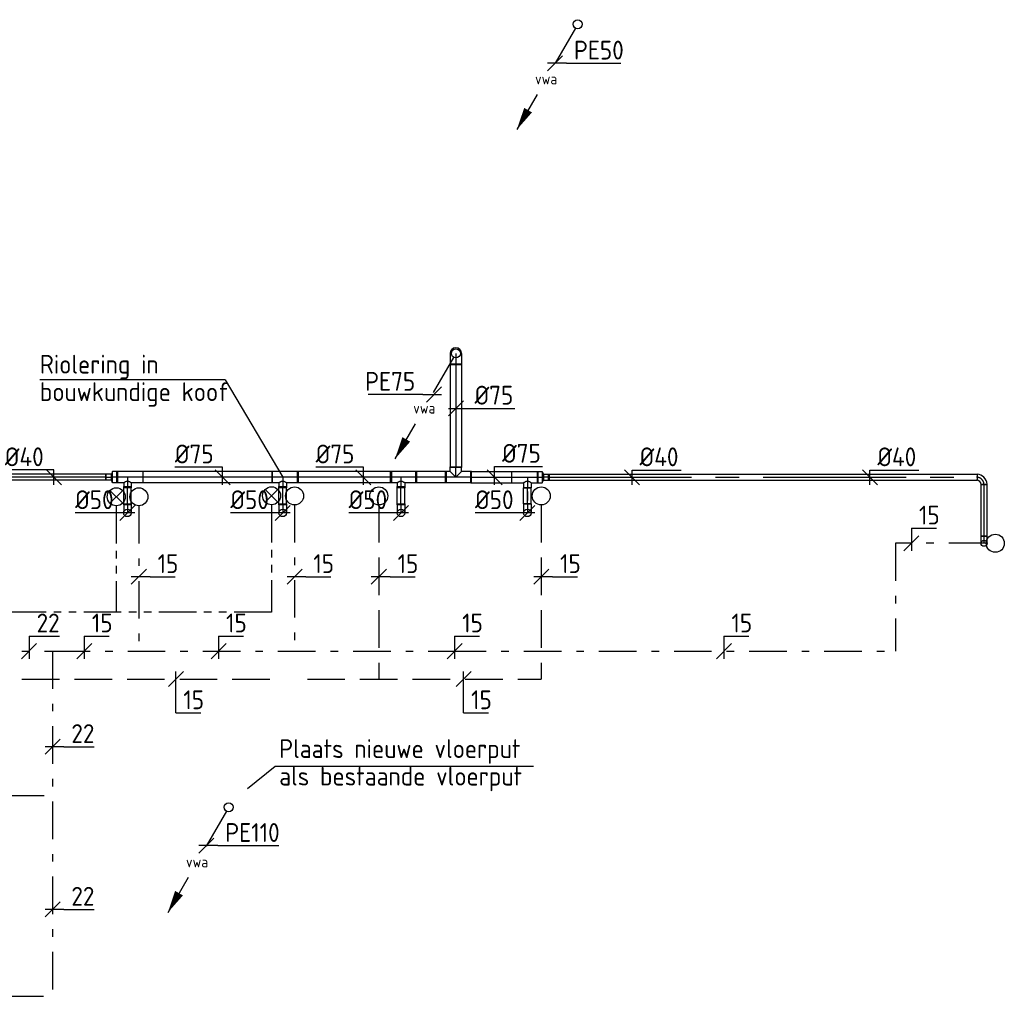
# Model space of a CAD drawing. Header units: millimetres. Extents: x -67014 to 38135, y 8979 to 53413.
# Tile 13 of 18: x -23546 to -16994, y 11872 to 18368. Entities that reach past the tile are written whole.
import ezdxf
from ezdxf.enums import TextEntityAlignment as Align

# ---------------------------------------------------------------- set-up
doc = ezdxf.new("R2010")
doc.units = ezdxf.units.MM
doc.header["$LTSCALE"] = 50
for name, pattern in [('2322109', [10, 5, -2, 1, -2]), ('2322110', [10, 5, -1, 1, -1, 1, -1]), ('2322170', [45, 5, -2, 5, -2, 5, -2, 5, -2, 5, -2, 5, -5]), ('CENTER2', [28.575, 19.05, -3.175, 3.175, -3.175])]:
    doc.linetypes.add(name, pattern=pattern)
for name, color, linetype in [('WL5232--', 192, 'Continuous'), ('WL524---', 190, 'Continuous'), ('WL524---_D', 192, 'Continuous'), ('WL524---_HARTLIJN', 7, 'Continuous'), ('WL531---', 132, 'Continuous'), ('WL532---', 12, 'Continuous'), ('WM5232--', 2, 'Continuous'), ('WM524---', 2, 'Continuous'), ('WM531---', 2, 'Continuous')]:
    doc.layers.add(name, color=color, linetype=linetype)
doc.styles.add('BURO-018', font='ISO96.shx', dxfattribs={"height": 90})
doc.styles.add('BURO-025', font='ISO96.shx', dxfattribs={"height": 125})

# ---------------------------------------------------------------- blocks, each defined once
blk = doc.blocks.new('LDV2')
at = {"color": 0, "linetype": 'Continuous'}
for p, q in [((-0.25, -0.43), (-2.5, -4.33)), ((-4.5, -7.79), (-6.75, -11.69))]:
    blk.add_line(p, q, dxfattribs=at)
blk.add_lwpolyline([(-6.75, -11.69, 0, 1, 0), (-5.5, -9.53, 1, 1, 0)], format="xyseb", dxfattribs=at)
blk.add_circle((0, 0), 0.5, dxfattribs=at)
at = {"color": 0, "linetype": 'Continuous', "style": 'BURO-018'}
blk.add_attdef('LD_TEXT1', text='', height=1.8, dxfattribs=at).set_placement((-3.5, -6.06), align=Align.MIDDLE)
blk = doc.blocks.new('*U124', base_point=(-32844.4, 14198.6))
at = {"color": 0, "linetype": 'Continuous'}
for p, q in [((-32794.4, 14248.6), (-32894.4, 14148.6)), ((-32769.4, 14198.6), (-32894.4, 14198.6)), ((-32769.4, 14198.6), (-32406.9, 14198.6))]:
    blk.add_line(p, q, dxfattribs=at)
at = {"color": 0, "linetype": 'Continuous', "style": 'BURO-025'}
blk.add_text('PE50', height=125, dxfattribs=at).set_placement((-32719.4, 14223.6))
blk = doc.blocks.new('23222202')
at = {"color": 0, "linetype": 'Continuous'}
blk.add_circle((0, 0), 1.5, dxfattribs=at)
at = {"color": 0, "linetype": 'Continuous', "style": 'BURO-018', "flags": 1}
blk.add_attdef('CV_MATCODE', (0, 0), '', height=1.8, dxfattribs=at)
blk = doc.blocks.new('23222203')
at = {"color": 0, "linetype": 'Continuous'}
for p, q in [((-1.06, -1.06), (1.06, 1.06)), ((-1.06, 1.06), (1.06, -1.06))]:
    blk.add_line(p, q, dxfattribs=at)
blk.add_circle((0, 0), 1.5, dxfattribs=at)
at = {"color": 0, "linetype": 'Continuous', "style": 'BURO-018', "flags": 1}
blk.add_attdef('CV_MATCODE', (0, 0), '', height=1.8, dxfattribs=at)
blk = doc.blocks.new('*U183', base_point=(-22303.7, 12874))
at = {"color": 0, "linetype": 'Continuous'}
for p, q in [((-22253.7, 12924), (-22353.7, 12824)), ((-22228.7, 12874), (-22353.7, 12874)), ((-22228.7, 12874), (-21821.6, 12874))]:
    blk.add_line(p, q, dxfattribs=at)
at = {"color": 0, "linetype": 'Continuous', "style": 'BURO-025'}
blk.add_text('PE110', height=125, dxfattribs=at).set_placement((-22178.7, 12899))
blk = doc.blocks.new('*U184', base_point=(-20839.7, 15875.1))
at = {"color": 0, "linetype": 'Continuous'}
for p, q in [((-20789.7, 15925.1), (-20889.7, 15825.1)), ((-20914.7, 15875.1), (-21277.2, 15875.1)), ((-20914.7, 15875.1), (-20789.7, 15875.1))]:
    blk.add_line(p, q, dxfattribs=at)
at = {"color": 0, "linetype": 'Continuous', "style": 'BURO-025'}
blk.add_text('PE75', height=125, dxfattribs=at).set_placement((-20964.7, 15900.1), align=Align.RIGHT)
blk = doc.blocks.new('*U185')
at = {"color": 0, "ltscale": 10}
for p, q in [((-20, 43.4), (-20, 50)), ((-20, 50), (20, 50)), ((-20, 30.7), (-20, 43.4)), ((-20, 19.3), (-20, 30.7)), ((-20, 10), (-20, 19.3)), ((-20, 3.4), (-20, 10)), ((-20, 0), (-20, 3.4)), ((20, 43.4), (20, 50)), ((20, 30.7), (20, 43.4)), ((20, 19.3), (20, 30.7)), ((20, 10), (20, 19.3)), ((20, 3.4), (20, 10)), ((20, 0), (20, 3.4))]:
    blk.add_line(p, q, dxfattribs=at)
blk.add_circle((0, 0), 20, dxfattribs=at)
at = {"layer": 'WL524---_HARTLIJN', "linetype": 'CENTER2'}
blk.add_line((0, 0), (0, 50), dxfattribs=at)
at = {"layer": 'WL524---_D', "color": 1, "style": 'BURO-018'}
blk.add_attdef('POSNR', text='', height=90, dxfattribs=at).set_placement((0, 0), align=Align.MIDDLE)
blk = doc.blocks.new('*U187')
at = {"color": 0, "ltscale": 10}
for p, q in [((-60, 25), (-52.1, 25)), ((-60, -25), (-60, 25)), ((-52.1, 25), (-36.8, 25)), ((-36.8, 25), (-23.2, 25)), ((-23.2, 25), (-12, 25)), ((-12, 25), (-4.1, 25)), ((-4.1, 25), (0, 25)), ((-60, -25), (-52.1, -25)), ((-52.1, -25), (-36.8, -25)), ((-36.8, -25), (-23.2, -25)), ((-23.2, -25), (-12, -25)), ((-12, -25), (-4.1, -25)), ((-4.1, -25), (0, -25))]:
    blk.add_line(p, q, dxfattribs=at)
blk.add_circle((0, 0), 25, dxfattribs=at)
at = {"layer": 'WL524---_HARTLIJN', "linetype": 'CENTER2'}
blk.add_line((-60, 0), (0, 0), dxfattribs=at)
at = {"layer": 'WL524---_D', "color": 1, "style": 'BURO-018'}
blk.add_attdef('POSNR', text='', height=90, dxfattribs=at).set_placement((0, 0), align=Align.MIDDLE)
blk = doc.blocks.new('*U188')
at = {"color": 0, "ltscale": 10}
for p, q in [((-60, 25), (-52.1, 25)), ((-60, -25), (-60, 25)), ((-52.1, 25), (-36.8, 25)), ((-36.8, 25), (-23.2, 25)), ((-23.2, 25), (-12, 25)), ((-12, 25), (-4.1, 25)), ((-4.1, 25), (0, 25)), ((-60, -25), (-52.1, -25)), ((-52.1, -25), (-36.8, -25)), ((-36.8, -25), (-23.2, -25)), ((-23.2, -25), (-12, -25)), ((-12, -25), (-4.1, -25)), ((-4.1, -25), (0, -25))]:
    blk.add_line(p, q, dxfattribs=at)
blk.add_circle((0, 0), 25, dxfattribs=at)
at = {"layer": 'WL524---_HARTLIJN', "linetype": 'CENTER2'}
blk.add_line((-60, 0), (0, 0), dxfattribs=at)
at = {"layer": 'WL524---_D', "color": 1, "style": 'BURO-018'}
blk.add_attdef('POSNR', text='', height=90, dxfattribs=at).set_placement((0, 0), align=Align.MIDDLE)
blk = doc.blocks.new('*U186')
at = {"color": 0, "ltscale": 10}
for p, q in [((-60, 25), (-52.1, 25)), ((-60, -25), (-60, 25)), ((-52.1, 25), (-36.8, 25)), ((-36.8, 25), (-23.2, 25)), ((-23.2, 25), (-12, 25)), ((-12, 25), (-4.1, 25)), ((-4.1, 25), (0, 25)), ((-60, -25), (-52.1, -25)), ((-52.1, -25), (-36.8, -25)), ((-36.8, -25), (-23.2, -25)), ((-23.2, -25), (-12, -25)), ((-12, -25), (-4.1, -25)), ((-4.1, -25), (0, -25))]:
    blk.add_line(p, q, dxfattribs=at)
blk.add_circle((0, 0), 25, dxfattribs=at)
at = {"layer": 'WL524---_HARTLIJN', "linetype": 'CENTER2'}
blk.add_line((-60, 0), (0, 0), dxfattribs=at)
at = {"layer": 'WL524---_D', "color": 1, "style": 'BURO-018'}
blk.add_attdef('POSNR', text='', height=90, dxfattribs=at).set_placement((0, 0), align=Align.MIDDLE)
blk = doc.blocks.new('*U190')
at = {"color": 0, "ltscale": 10}
for p, q in [((-60, 25), (-52.1, 25)), ((-60, -25), (-60, 25)), ((-52.1, 25), (-36.8, 25)), ((-36.8, 25), (-23.2, 25)), ((-23.2, 25), (-12, 25)), ((-12, 25), (-4.1, 25)), ((-4.1, 25), (0, 25)), ((-60, -25), (-52.1, -25)), ((-52.1, -25), (-36.8, -25)), ((-36.8, -25), (-23.2, -25)), ((-23.2, -25), (-12, -25)), ((-12, -25), (-4.1, -25)), ((-4.1, -25), (0, -25))]:
    blk.add_line(p, q, dxfattribs=at)
blk.add_circle((0, 0), 25, dxfattribs=at)
at = {"layer": 'WL524---_HARTLIJN', "linetype": 'CENTER2'}
blk.add_line((-60, 0), (0, 0), dxfattribs=at)
at = {"layer": 'WL524---_D', "color": 1, "style": 'BURO-018'}
blk.add_attdef('POSNR', text='', height=90, dxfattribs=at).set_placement((0, 0), align=Align.MIDDLE)
blk = doc.blocks.new('*U191')
at = {"color": 0, "ltscale": 10}
for p, q in [((0, 25), (121.3, 25)), ((0, -25), (0, 25)), ((121.3, 25), (121.3, -25)), ((0, -25), (121.3, -25))]:
    blk.add_line(p, q, dxfattribs=at)
at = {"layer": 'WL524---_HARTLIJN', "linetype": 'CENTER2'}
blk.add_line((0, 0), (121.3, 0), dxfattribs=at)
at = {"layer": 'WL524---_D', "color": 1, "style": 'BURO-018'}
blk.add_attdef('POSNR', text='', height=90, dxfattribs=at).set_placement((0, 0), align=Align.MIDDLE)
blk = doc.blocks.new('*U192')
at = {"color": 0, "ltscale": 10}
for p, q in [((0, 37.5), (202, 37.5)), ((0, -37.5), (0, 37.5)), ((202, 37.5), (202, -37.5)), ((0, -37.5), (202, -37.5))]:
    blk.add_line(p, q, dxfattribs=at)
at = {"layer": 'WL524---_HARTLIJN', "linetype": 'CENTER2'}
blk.add_line((0, 0), (202, 0), dxfattribs=at)
at = {"layer": 'WL524---_D', "color": 1, "style": 'BURO-018'}
blk.add_attdef('POSNR', text='', height=90, dxfattribs=at).set_placement((0, 0), align=Align.MIDDLE)
blk = doc.blocks.new('*U193')
at = {"color": 0, "ltscale": 10}
for p, q in [((-25, 37.5), (-25, 70)), ((-25, 70), (25, 70)), ((25, 37.5), (25, 70)), ((-105, 37.5), (-25, 37.5)), ((-105, 37.5), (-105, -37.5)), ((25, 37.5), (70, 37.5)), ((70, 37.5), (70, -37.5)), ((-105, -37.5), (70, -37.5))]:
    blk.add_line(p, q, dxfattribs=at)
blk.add_spline([(-25, 37.5), (-24.1, 36.9), (-21.7, 35.4), (-17.7, 33.1), (-12.5, 30.6), (-6.5, 28.7), (0, 28), (6.5, 28.7), (12.5, 30.6), (17.7, 33.1), (21.7, 35.4), (24.1, 36.9), (25, 37.5)], degree=3, dxfattribs=at)
at = {"layer": 'WL524---_HARTLIJN', "linetype": 'CENTER2'}
for p, q in [((0, 0), (0, 70)), ((-105, 0), (70, 0))]:
    blk.add_line(p, q, dxfattribs=at)
at = {"layer": 'WL524---_D', "color": 1, "style": 'BURO-018'}
blk.add_attdef('POSNR', text='', height=90, dxfattribs=at).set_placement((0, 0), align=Align.MIDDLE)
blk = doc.blocks.new('*U194')
at = {"color": 0, "ltscale": 10}
for p, q in [((0, 37.5), (624.2, 37.5)), ((0, -37.5), (0, 37.5)), ((624.2, 37.5), (624.2, -37.5)), ((0, -37.5), (624.2, -37.5))]:
    blk.add_line(p, q, dxfattribs=at)
at = {"layer": 'WL524---_HARTLIJN', "linetype": 'CENTER2'}
blk.add_line((0, 0), (624.2, 0), dxfattribs=at)
at = {"layer": 'WL524---_D', "color": 1, "style": 'BURO-018'}
blk.add_attdef('POSNR', text='', height=90, dxfattribs=at).set_placement((0, 0), align=Align.MIDDLE)
blk = doc.blocks.new('*U195')
at = {"color": 0, "ltscale": 10}
for p, q in [((-25, 37.5), (-25, 70)), ((-25, 70), (25, 70)), ((25, 37.5), (25, 70)), ((-105, 37.5), (-25, 37.5)), ((-105, 37.5), (-105, -37.5)), ((25, 37.5), (70, 37.5)), ((70, 37.5), (70, -37.5)), ((-105, -37.5), (70, -37.5))]:
    blk.add_line(p, q, dxfattribs=at)
blk.add_spline([(-25, 37.5), (-24.1, 36.9), (-21.7, 35.4), (-17.7, 33.1), (-12.5, 30.6), (-6.5, 28.7), (0, 28), (6.5, 28.7), (12.5, 30.6), (17.7, 33.1), (21.7, 35.4), (24.1, 36.9), (25, 37.5)], degree=3, dxfattribs=at)
at = {"layer": 'WL524---_HARTLIJN', "linetype": 'CENTER2'}
for p, q in [((0, 0), (0, 70)), ((-105, 0), (70, 0))]:
    blk.add_line(p, q, dxfattribs=at)
at = {"layer": 'WL524---_D', "color": 1, "style": 'BURO-018'}
blk.add_attdef('POSNR', text='', height=90, dxfattribs=at).set_placement((0, 0), align=Align.MIDDLE)
blk = doc.blocks.new('*U196')
at = {"color": 0, "ltscale": 10}
for p, q in [((0, 37.5, 2.1), (858.2, 37.5, 2.1)), ((0, -37.5, 2.1), (0, 37.5, 2.1)), ((0, -37.5, 2.1), (858.2, -37.5, 2.1))]:
    blk.add_line(p, q, dxfattribs=at)
at = {"layer": 'WL524---_HARTLIJN', "linetype": 'CENTER2'}
blk.add_line((0, 0, 2.1), (864.2, 0, 2.1), dxfattribs=at)
at = {"layer": 'WL524---_D', "color": 1, "style": 'BURO-018'}
blk.add_attdef('POSNR', text='', height=90, dxfattribs=at).set_placement((0, 0), align=Align.MIDDLE)
blk = doc.blocks.new('*U197')
at = {"color": 0, "ltscale": 10}
for p, q in [((-25, 37.5), (-25, 70)), ((-25, 70), (25, 70)), ((25, 37.5), (25, 70)), ((-105, 37.5), (-25, 37.5)), ((-105, 37.5), (-105, -37.5)), ((25, 37.5), (70, 37.5)), ((70, 37.5), (70, -37.5)), ((-105, -37.5), (70, -37.5))]:
    blk.add_line(p, q, dxfattribs=at)
blk.add_spline([(-25, 37.5), (-24.1, 36.9), (-21.7, 35.4), (-17.7, 33.1), (-12.5, 30.6), (-6.5, 28.7), (0, 28), (6.5, 28.7), (12.5, 30.6), (17.7, 33.1), (21.7, 35.4), (24.1, 36.9), (25, 37.5)], degree=3, dxfattribs=at)
at = {"layer": 'WL524---_HARTLIJN', "linetype": 'CENTER2'}
for p, q in [((0, 0), (0, 70)), ((-105, 0), (70, 0))]:
    blk.add_line(p, q, dxfattribs=at)
at = {"layer": 'WL524---_D', "color": 1, "style": 'BURO-018'}
blk.add_attdef('POSNR', text='', height=90, dxfattribs=at).set_placement((0, 0), align=Align.MIDDLE)
blk = doc.blocks.new('*U198')
at = {"color": 0, "ltscale": 10}
for p, q in [((-35, 37.5), (0, 37.5)), ((-35, 37.5), (-35, -37.5)), ((0, 37.5), (8, 20)), ((0, 37.5), (0, -37.5)), ((0, 37.5), (0, -37.5)), ((8, 20), (45, 20)), ((8, 20), (8, -20)), ((45, 20), (45, -20)), ((-35, -37.5), (0, -37.5)), ((0, -37.5), (8, -20)), ((8, -20), (45, -20))]:
    blk.add_line(p, q, dxfattribs=at)
at = {"layer": 'WL524---_HARTLIJN', "linetype": 'CENTER2'}
for p, q in [((-35, 0), (0, 0)), ((0, 0), (8, 0)), ((45, 0), (8, 0))]:
    blk.add_line(p, q, dxfattribs=at)
at = {"layer": 'WL524---_D', "color": 1, "style": 'BURO-018'}
blk.add_attdef('POSNR', text='', height=90, dxfattribs=at).set_placement((0, 0), align=Align.MIDDLE)
blk = doc.blocks.new('*U199')
at = {"color": 0, "ltscale": 10}
for p, q in [((0, 20, 2.1), (954, 20, 2.1)), ((0, -20, 2.1), (0, 20, 2.1)), ((954, 20, 2.1), (954, -20, 2.1)), ((0, -20, 2.1), (954, -20, 2.1))]:
    blk.add_line(p, q, dxfattribs=at)
at = {"layer": 'WL524---_HARTLIJN', "linetype": 'CENTER2'}
blk.add_line((0, 0, 2.1), (954, 0, 2.1), dxfattribs=at)
at = {"layer": 'WL524---_D', "color": 1, "style": 'BURO-018'}
blk.add_attdef('POSNR', text='', height=90, dxfattribs=at).set_placement((0, 0), align=Align.MIDDLE)
blk = doc.blocks.new('*U204')
at = {"color": 0, "ltscale": 10}
for p, q in [((-105, 37.5), (70, 37.5)), ((-105, 37.5), (-105, -37.5)), ((70, 37.5), (70, -37.5)), ((-105, -37.5), (-37.5, -37.5)), ((0, 0), (-37.5, -37.5)), ((-37.5, -37.5), (-37.5, -70)), ((0, 0), (37.5, -37.5)), ((37.5, -37.5), (70, -37.5)), ((37.5, -37.5), (37.5, -70)), ((37.5, -70), (-37.5, -70))]:
    blk.add_line(p, q, dxfattribs=at)
at = {"layer": 'WL524---_HARTLIJN', "linetype": 'CENTER2'}
for p, q in [((-105, 0), (70, 0)), ((0, 0), (0, -70))]:
    blk.add_line(p, q, dxfattribs=at)
at = {"layer": 'WL524---_D', "color": 1, "style": 'BURO-018'}
blk.add_attdef('POSNR', text='', height=90, dxfattribs=at).set_placement((0, 0), align=Align.MIDDLE)
blk = doc.blocks.new('*U205')
at = {"color": 0, "ltscale": 10}
for p, q in [((0, 37.5), (272.2, 37.5)), ((0, -37.5), (0, 37.5)), ((272.2, 37.5), (272.2, -37.5)), ((0, -37.5), (272.2, -37.5))]:
    blk.add_line(p, q, dxfattribs=at)
at = {"layer": 'WL524---_HARTLIJN', "linetype": 'CENTER2'}
blk.add_line((0, 0), (272.2, 0), dxfattribs=at)
at = {"layer": 'WL524---_D', "color": 1, "style": 'BURO-018'}
blk.add_attdef('POSNR', text='', height=90, dxfattribs=at).set_placement((0, 0), align=Align.MIDDLE)
blk = doc.blocks.new('*U206')
at = {"color": 0, "ltscale": 10}
for p, q in [((0, 25), (107.4, 25)), ((0, -25), (0, 25)), ((107.4, 25), (107.4, -25)), ((0, -25), (107.4, -25))]:
    blk.add_line(p, q, dxfattribs=at)
at = {"layer": 'WL524---_HARTLIJN', "linetype": 'CENTER2'}
blk.add_line((0, 0), (107.4, 0), dxfattribs=at)
at = {"layer": 'WL524---_D', "color": 1, "style": 'BURO-018'}
blk.add_attdef('POSNR', text='', height=90, dxfattribs=at).set_placement((0, 0), align=Align.MIDDLE)
blk = doc.blocks.new('*U207')
at = {"color": 0, "ltscale": 10}
for p, q in [((-105, 37.5), (70, 37.5)), ((-105, 37.5), (-105, -37.5)), ((70, 37.5), (70, -37.5)), ((-105, -37.5), (-25, -37.5)), ((-25, -37.5), (-25, -70)), ((25, -37.5), (70, -37.5)), ((25, -37.5), (25, -70)), ((25, -70), (-25, -70))]:
    blk.add_line(p, q, dxfattribs=at)
blk.add_spline([(25, -37.5), (24.1, -36.9), (21.7, -35.4), (17.7, -33.1), (12.5, -30.6), (6.5, -28.7), (0, -28), (-6.5, -28.7), (-12.5, -30.6), (-17.7, -33.1), (-21.7, -35.4), (-24.1, -36.9), (-25, -37.5)], degree=3, dxfattribs=at)
at = {"layer": 'WL524---_HARTLIJN', "linetype": 'CENTER2'}
for p, q in [((-105, 0), (70, 0)), ((0, 0), (0, -70))]:
    blk.add_line(p, q, dxfattribs=at)
at = {"layer": 'WL524---_D', "color": 1, "style": 'BURO-018'}
blk.add_attdef('POSNR', text='', height=90, dxfattribs=at).set_placement((0, 0), align=Align.MIDDLE)
blk = doc.blocks.new('*U208')
at = {"color": 0, "ltscale": 10}
for p, q in [((-35, 37.5), (0, 37.5)), ((-35, 37.5), (-35, -37.5)), ((0, 37.5), (8, 20)), ((0, 37.5), (0, -37.5)), ((0, 37.5), (0, -37.5)), ((8, 20), (45, 20)), ((8, 20), (8, -20)), ((45, 20), (45, -20)), ((-35, -37.5), (0, -37.5)), ((0, -37.5), (8, -20)), ((8, -20), (45, -20))]:
    blk.add_line(p, q, dxfattribs=at)
at = {"layer": 'WL524---_HARTLIJN', "linetype": 'CENTER2'}
for p, q in [((-35, 0), (0, 0)), ((0, 0), (8, 0)), ((45, 0), (8, 0))]:
    blk.add_line(p, q, dxfattribs=at)
at = {"layer": 'WL524---_D', "color": 1, "style": 'BURO-018'}
blk.add_attdef('POSNR', text='', height=90, dxfattribs=at).set_placement((0, 0), align=Align.MIDDLE)
blk = doc.blocks.new('*U209')
at = {"color": 0, "ltscale": 10}
for p, q in [((0, 20), (348.5, 20)), ((0, -20), (0, 20)), ((348.5, 20), (348.5, -20)), ((0, -20), (348.5, -20))]:
    blk.add_line(p, q, dxfattribs=at)
at = {"layer": 'WL524---_HARTLIJN', "linetype": 'CENTER2'}
blk.add_line((0, 0), (348.5, 0), dxfattribs=at)
at = {"layer": 'WL524---_D', "color": 1, "style": 'BURO-018'}
blk.add_attdef('POSNR', text='', height=90, dxfattribs=at).set_placement((0, 0), align=Align.MIDDLE)
blk = doc.blocks.new('*U210')
at = {"color": 0, "ltscale": 10}
for p, q in [((0, 20, -17.5), (2853.8, 20, -17.5)), ((0, -20, -17.5), (0, 20, -17.5)), ((2853.8, 20, -17.5), (2853.8, -20, -17.5)), ((0, -20, -17.5), (2853.8, -20, -17.5))]:
    blk.add_line(p, q, dxfattribs=at)
at = {"layer": 'WL524---_HARTLIJN', "linetype": 'CENTER2'}
blk.add_line((0, 0, -17.5), (2853.8, 0, -17.5), dxfattribs=at)
at = {"layer": 'WL524---_D', "color": 1, "style": 'BURO-018'}
blk.add_attdef('POSNR', text='', height=90, dxfattribs=at).set_placement((0, 0), align=Align.MIDDLE)
blk = doc.blocks.new('*U211')
at = {"color": 0, "ltscale": 10}
blk.add_line((-50, -20), (-50, 20), dxfattribs=at)
for radius, start, end in [(30, 270, 0), (70, 273.68584, 356.31416)]:
    blk.add_arc((-50, 50), radius, start, end, dxfattribs=at)
at = {"layer": 'WL524---_HARTLIJN', "linetype": 'CENTER2'}
blk.add_arc((-50, 50), 50, 270, 0, dxfattribs=at)
at = {"layer": 'WL524---_D', "color": 1, "style": 'BURO-018'}
blk.add_attdef('POSNR', text='', height=90, dxfattribs=at).set_placement((0, 0), align=Align.MIDDLE)
blk = doc.blocks.new('*U212')
at = {"layer": 'WM524---', "color": 0, "ltscale": 10}
for p, q in [((-50, -50), (50, 50)), ((-50, 0), (392.6, 0))]:
    blk.add_line(p, q, dxfattribs=at)
at = {"layer": 'WM524---', "color": 0, "style": 'BURO-025'}
blk.add_text('%%c75', height=125, dxfattribs=at).set_placement((124.7, 25))
blk = doc.blocks.new('*U213')
at = {"layer": 'WM524---', "color": 0, "ltscale": 10}
for p, q in [((0, 71.4), (317.9, 71.4)), ((0, -50), (0, 71.4)), ((50, -50), (-50, 50))]:
    blk.add_line(p, q, dxfattribs=at)
at = {"layer": 'WM524---', "color": 0, "style": 'BURO-025'}
blk.add_text('%%c75', height=125, dxfattribs=at).set_placement((50, 96.4))
blk = doc.blocks.new('*U214')
at = {"layer": 'WM524---', "color": 0, "ltscale": 10}
for p, q in [((50, -50), (-50, 50)), ((0, 48), (326.8, 48)), ((0, -50), (0, 48))]:
    blk.add_line(p, q, dxfattribs=at)
at = {"layer": 'WM524---', "color": 0, "style": 'BURO-025'}
blk.add_text('%%c40', height=125, dxfattribs=at).set_placement((50, 73))
blk = doc.blocks.new('*U215')
at = {"layer": 'WM524---', "color": 0, "ltscale": 10}
for p, q in [((0, 66.9), (-317.9, 66.9)), ((0, -50), (0, 66.9)), ((50, -50), (-50, 50))]:
    blk.add_line(p, q, dxfattribs=at)
at = {"layer": 'WM524---', "color": 0, "style": 'BURO-025'}
blk.add_text('%%c75', height=125, dxfattribs=at).set_placement((-317.9, 91.9))
blk = doc.blocks.new('*U216')
at = {"layer": 'WM524---', "color": 0, "ltscale": 10}
for p, q in [((0, 48.3), (-326.8, 48.3)), ((50, -50), (-50, 50)), ((0, -50), (0, 48.3))]:
    blk.add_line(p, q, dxfattribs=at)
at = {"layer": 'WM524---', "color": 0, "style": 'BURO-025'}
blk.add_text('%%c40', height=125, dxfattribs=at).set_placement((-326.8, 73.3))
blk = doc.blocks.new('*U217')
at = {"layer": 'WM524---', "color": 0, "ltscale": 10}
for p, q in [((50, 0), (-348.1, 0)), ((-50, -50), (50, 50))]:
    blk.add_line(p, q, dxfattribs=at)
at = {"layer": 'WM524---', "color": 0, "style": 'BURO-025'}
blk.add_text('%%c50', height=125, dxfattribs=at).set_placement((-348.1, 25))
blk = doc.blocks.new('*U218')
at = {"color": 0, "ltscale": 10}
for p, q in [((0, 37.5), (690.2, 37.5)), ((0, -37.5), (0, 37.5)), ((690.2, 37.5), (690.2, -37.5)), ((0, -37.5), (690.2, -37.5))]:
    blk.add_line(p, q, dxfattribs=at)
at = {"layer": 'WL524---_HARTLIJN', "linetype": 'CENTER2'}
blk.add_line((0, 0), (690.2, 0), dxfattribs=at)
at = {"layer": 'WL524---_D', "color": 1, "style": 'BURO-018'}
blk.add_attdef('POSNR', text='', height=90, dxfattribs=at).set_placement((0, 0), align=Align.MIDDLE)
blk = doc.blocks.new('*U219')
at = {"color": 0, "ltscale": 10}
for p, q in [((-37.5, 65.1), (-37.5, 75)), ((-37.5, 75), (37.5, 75)), ((37.5, 65.1), (37.5, 75)), ((-37.5, 46.1), (-37.5, 65.1)), ((-37.5, 28.9), (-37.5, 46.1)), ((-37.5, 15), (-37.5, 28.9)), ((-37.5, 5.1), (-37.5, 15)), ((-37.5, 0), (-37.5, 5.1)), ((37.5, 46.1), (37.5, 65.1)), ((37.5, 28.9), (37.5, 46.1)), ((37.5, 15), (37.5, 28.9)), ((37.5, 5.1), (37.5, 15)), ((37.5, 0), (37.5, 5.1))]:
    blk.add_line(p, q, dxfattribs=at)
blk.add_arc((0, 0), 37.5, 180, 0, dxfattribs=at)
at = {"layer": 'WL524---_HARTLIJN', "linetype": 'CENTER2'}
blk.add_line((0, 0), (0, 75), dxfattribs=at)
at = {"layer": 'WL524---_D', "color": 1, "style": 'BURO-018'}
blk.add_attdef('POSNR', text='', height=90, dxfattribs=at).set_placement((0, 0), align=Align.MIDDLE)
blk = doc.blocks.new('*U241', base_point=(-24700.4, 14167.8))
at = {"color": 0, "linetype": 'Continuous'}
for p, q in [((-24700.4, 14267.8), (-24700.4, 14117.8)), ((-24700.4, 14267.8), (-24498.6, 14267.8)), ((-24650.4, 14217.8), (-24750.4, 14117.8))]:
    blk.add_line(p, q, dxfattribs=at)
at = {"color": 0, "linetype": 'Continuous', "style": 'BURO-025'}
blk.add_text('22', height=125, dxfattribs=at).set_placement((-24650.4, 14292.8))
blk = doc.blocks.new('*U244', base_point=(-23327.5, 12450))
at = {"color": 0, "linetype": 'Continuous'}
for p, q in [((-23277.5, 12500), (-23377.5, 12400)), ((-23252.5, 12450), (-23377.5, 12450)), ((-23252.5, 12450), (-23050.7, 12450))]:
    blk.add_line(p, q, dxfattribs=at)
at = {"color": 0, "linetype": 'Continuous', "style": 'BURO-025'}
blk.add_text('22', height=125, dxfattribs=at).set_placement((-23202.5, 12475))
blk = doc.blocks.new('*U245', base_point=(-23327.5, 13532.2))
at = {"color": 0, "linetype": 'Continuous'}
for p, q in [((-23277.5, 13582.2), (-23377.5, 13482.2)), ((-23252.5, 13532.2), (-23377.5, 13532.2)), ((-23252.5, 13532.2), (-23050.7, 13532.2))]:
    blk.add_line(p, q, dxfattribs=at)
at = {"color": 0, "linetype": 'Continuous', "style": 'BURO-025'}
blk.add_text('22', height=125, dxfattribs=at).set_placement((-23202.5, 13557.2))
blk = doc.blocks.new('*U248', base_point=(-22223, 14167.8))
at = {"color": 0, "linetype": 'Continuous'}
for p, q in [((-22223, 14267.8), (-22223, 14117.8)), ((-22223, 14267.8), (-22056.9, 14267.8)), ((-22173, 14217.8), (-22273, 14117.8))]:
    blk.add_line(p, q, dxfattribs=at)
at = {"color": 0, "linetype": 'Continuous', "style": 'BURO-025'}
blk.add_text('15', height=125, dxfattribs=at).set_placement((-22173, 14292.8))
blk = doc.blocks.new('*U249', base_point=(-22753.5, 14662.6))
at = {"color": 0, "linetype": 'Continuous'}
for p, q in [((-22703.5, 14712.6), (-22803.5, 14612.6)), ((-22678.5, 14662.6), (-22803.5, 14662.6)), ((-22678.5, 14662.6), (-22512.4, 14662.6))]:
    blk.add_line(p, q, dxfattribs=at)
at = {"color": 0, "linetype": 'Continuous', "style": 'BURO-025'}
blk.add_text('15', height=125, dxfattribs=at).set_placement((-22628.5, 14687.6))
blk = doc.blocks.new('*U250', base_point=(-17611.8, 14885.3))
at = {"color": 0, "linetype": 'Continuous'}
for p, q in [((-17611.8, 14985.3), (-17611.8, 14835.3)), ((-17611.8, 14985.3), (-17445.7, 14985.3)), ((-17561.8, 14935.3), (-17661.8, 14835.3))]:
    blk.add_line(p, q, dxfattribs=at)
at = {"color": 0, "linetype": 'Continuous', "style": 'BURO-025'}
blk.add_text('15', height=125, dxfattribs=at).set_placement((-17561.8, 15010.3))
blk = doc.blocks.new('*U260', base_point=(-23087.2, 13981.8))
at = {"color": 0, "linetype": 'Continuous'}
for p, q in [((-23037.2, 14031.8), (-23137.2, 13931.8)), ((-23087.2, 13756.8), (-23087.2, 14031.8)), ((-23087.2, 13756.8), (-22921.1, 13756.8))]:
    blk.add_line(p, q, dxfattribs=at)
at = {"color": 0, "linetype": 'Continuous', "style": 'BURO-025'}
blk.add_text('15', height=125, dxfattribs=at).set_placement((-23037.2, 13781.8))
blk = doc.blocks.new('*U261', base_point=(-20592.2, 13981.8))
at = {"color": 0, "linetype": 'Continuous'}
for p, q in [((-20542.2, 14031.8), (-20642.2, 13931.8)), ((-20592.2, 13756.8), (-20592.2, 14031.8)), ((-20592.2, 13756.8), (-20426.1, 13756.8))]:
    blk.add_line(p, q, dxfattribs=at)
at = {"color": 0, "linetype": 'Continuous', "style": 'BURO-025'}
blk.add_text('15', height=125, dxfattribs=at).set_placement((-20542.2, 13781.8))

msp = doc.modelspace()

# ---------------------------------------------------------------- linework, layer by layer
at = {"layer": 'WL524---'}
msp.add_line((-20167.6, 15230.6), (-20167.6, 15170.6), dxfattribs=at)
at = {"layer": 'WL531---', "linetype": '2322109'}
for p, q in [((-21717.3, 15140.8), (-21717.3, 14167.8)), ((-22753.5, 15134.4), (-22753.5, 14167.8)), ((-17113.8, 14885.3), (-17717.6, 14885.3)), ((-17717.6, 14885.3), (-17717.6, 14167.8)), ((-23881.8, 14167.8), (-23327.5, 14167.8)), ((-23327.5, 14167.8), (-23327.5, 11872)), ((-23327.5, 14167.8), (-20691.8, 14167.8)), ((-20691.8, 14167.8), (-17717.6, 14167.8)), ((-24133.3, 13207.5), (-23327.5, 13207.5)), ((-24137.9, 11872), (-23327.5, 11872))]:
    msp.add_line(p, q, dxfattribs=at)
at = {"layer": 'WL531---', "linetype": '2322170'}
for p, q in [((-21156.4, 15140.7), (-21156.4, 13981.8)), ((-20075.3, 15140.7), (-20075.3, 13981.8)), ((-23881.8, 13981.8), (-20075.3, 13981.8))]:
    msp.add_line(p, q, dxfattribs=at)
at = {"layer": 'WL532---', "linetype": '2322110'}
for p, q in [((-21870.2, 15141.1), (-21870.2, 14426.7)), ((-22903.5, 15134.4), (-22903.5, 14426.7)), ((-21870.2, 14426.7), (-23881.8, 14426.7))]:
    msp.add_line(p, q, dxfattribs=at)
at = {"layer": 'WM524---'}
for p, q in [((-22179.5, 15972.2), (-23412.1, 15972.2)), ((-22179.5, 15972.2), (-21796.1, 15324.8)), ((-22031.1, 13254.7), (-21847.1, 13403.2)), ((-21847.1, 13403.2), (-20126.5, 13403.2))]:
    msp.add_line(p, q, dxfattribs=at)

# ---------------------------------------------------------------- block references
at = {"layer": 'WL5232--', "linetype": '2322109'}
ref = msp.add_blockref('LDV2', (-19833.1, 18338.1), dxfattribs=dict(at, xscale=60, yscale=60, zscale=60))
ref.add_attrib('LD_TEXT1', 'vwa', dxfattribs={"layer": '0', "color": 2, "linetype": 'Continuous', "height": 72, "style": 'BURO-018'}).set_placement((-20043.1, 17974.3), align=Align.MIDDLE)
at = {"layer": 'WL524---_D'}
for name, p, rotation in [('*U219', (-20643.8, 16148), 180), ('*U218', (-20643.8, 16079), 270), ('*U199', (-22973.3, 15324.8, -2.1), 180), ('*U198', (-22928.3, 15324.8), 180), ('*U197', (-22829.3, 15324.8), 180), ('*U196', (-21866.1, 15324.8, -2.1), 180), ('*U195', (-21796.1, 15324.8), 180), ('*U194', (-21072.9, 15324.8), 180), ('*U193', (-21008.9, 15324.8), 180), ('*U192', (-20707.8, 15324.8), 180), ('*U204', (-20643.8, 15324.8), 180), ('*U211', (-17128.8, 15324.8), 90), ('*U209', (-17128.8, 14930.8), 90), ('*U191', (-22829.3, 15142), 90), ('*U191', (-21796.1, 15142), 90), ('*U191', (-21008.9, 15142), 90), ('*U206', (-20167.6, 15147.4), 90), ('*U188', (-22829.3, 15087.5), 270), ('*U187', (-21796.1, 15087.5), 270), ('*U190', (-21008.9, 15087.5), 270), ('*U186', (-20167.6, 15087.4), 270)]:
    msp.add_blockref(name, p, dxfattribs=dict(at, rotation=rotation))
ref = msp.add_blockref('LDV2', (-20643.8, 16148), dxfattribs=dict(at, xscale=60, yscale=60, zscale=60))
ref.add_attrib('LD_TEXT1', 'vwa', dxfattribs={"layer": '0', "color": 2, "linetype": 'Continuous', "height": 72, "style": 'BURO-018'}).set_placement((-20853.8, 15784.3), align=Align.MIDDLE)
for name, p in [('*U205', (-20544.8, 15324.8)), ('*U207', (-20167.6, 15324.8)), ('*U208', (-20068.6, 15324.8)), ('*U210', (-20028.1, 15324.8, 17.5)), ('*U185', (-17128.8, 14885.3))]:
    msp.add_blockref(name, p, dxfattribs=at)
ref = msp.add_blockref('LDV2', (-22156.1, 13129.7), dxfattribs=dict(at, xscale=60, yscale=60, zscale=60))
ref.add_attrib('LD_TEXT1', 'vwa', dxfattribs={"layer": '0', "color": 2, "linetype": 'Continuous', "height": 72, "style": 'BURO-018'}).set_placement((-22366.1, 12765.9), align=Align.MIDDLE)
at = {"layer": 'WL531---', "linetype": '2322109', "xscale": 40, "yscale": 40, "zscale": 40}
for p in [(-22753.5, 15194.4), (-21717.3, 15200.8), (-21156.4, 15200.7), (-20075.3, 15200.7), (-17053.8, 14885.3)]:
    msp.add_blockref('23222202', p, dxfattribs=at)
at = {"layer": 'WL532---', "linetype": '2322110', "xscale": 40, "yscale": 40, "zscale": 40}
for p in [(-22903.5, 15194.4), (-21870.2, 15201.1)]:
    msp.add_blockref('23222203', p, dxfattribs=at)
at = {"layer": 'WM5232--', "linetype": '2322109'}
msp.add_blockref('*U124', (-19983.1, 18078.2), dxfattribs=at)
at = {"layer": 'WM5232--'}
for name, p in [('*U184', (-20789.4, 15875.1)), ('*U183', (-22303.7, 12874))]:
    msp.add_blockref(name, p, dxfattribs=at)
at = {"layer": 'WM524---'}
for name, p in [('*U212', (-20643.8, 15782.9)), ('*U215', (-22195.7, 15324.8)), ('*U215', (-21258.5, 15324.8)), ('*U213', (-20385.9, 15324.8)), ('*U216', (-23318.4, 15324.8, -2.1)), ('*U214', (-19470.8, 15324.8, 17.5)), ('*U214', (-17888.4, 15324.8, 17.5)), ('*U217', (-22829.3, 15087.5)), ('*U217', (-21796.1, 15087.5)), ('*U217', (-21008.9, 15087.5)), ('*U217', (-20167.6, 15087.4))]:
    msp.add_blockref(name, p, dxfattribs=at)
at = {"layer": 'WM531---'}
for name, p in [('*U250', (-17611.8, 14885.3)), ('*U249', (-22753.5, 14662.6)), ('*U249', (-21717.3, 14662.6)), ('*U249', (-21156.4, 14662.6)), ('*U249', (-20075.3, 14662.6)), ('*U241', (-23483.9, 14167.8)), ('*U248', (-23116.4, 14167.8)), ('*U248', (-22223, 14167.8)), ('*U248', (-20651.9, 14167.8)), ('*U248', (-18859.6, 14167.8)), ('*U260', (-22507.2, 13981.8)), ('*U261', (-20592.2, 13981.8)), ('*U245', (-23327.5, 13532.2)), ('*U244', (-23327.5, 12450))]:
    msp.add_blockref(name, p, dxfattribs=at)

# ---------------------------------------------------------------- texts
at = {"layer": 'WM524---', "style": 'BURO-025'}
for s, p in [('Riolering in', (-23412.1, 16014)), ('bouwkundige koof', (-23412.1, 15831.1)), ('Plaats nieuwe vloerput', (-21819.2, 13456.9)), ('als bestaande vloerput', (-21819.2, 13274))]:
    msp.add_text(s, height=125, dxfattribs=at).set_placement(p)

doc.saveas('drawing.dxf')
